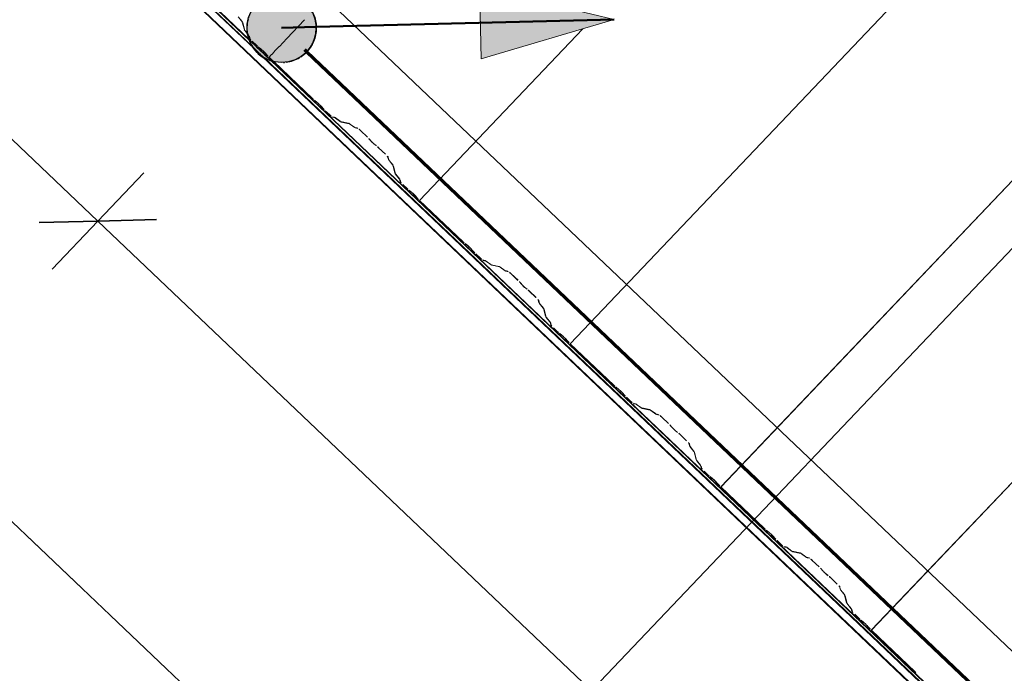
# Model space of a CAD drawing. Header units: metres. Extents: x 32343131.6 to 32343183.7, y 5699223.3 to 5699275.1.
# Tile 14 of 190: x 32343158 to 32343159.8, y 5699231.2 to 5699232.4. Entities that reach past the tile are written whole.
import ezdxf

# ---------------------------------------------------------------- set-up
doc = ezdxf.new("R2010")
doc.units = ezdxf.units.M
for name, color, linetype, lineweight in [('0-1', 7, 'Continuous', 5), ('A-ANNO-DIMS', 7, 'Continuous', 9), ('A-ANNO-DIMS-50', 7, 'Continuous', 9), ('A-DETL-GENF', 7, 'Continuous', 18), ('G-ANNO-SYMB-1', 7, 'Continuous', 9)]:
    doc.layers.add(name, color=color, linetype=linetype, lineweight=lineweight)
for name, color, linetype, lineweight, true_color in [('A-DETL-GENF-3', 5, 'Continuous', 18, 0x0000ff), ('A-DETL-GENF-4', 5, 'Continuous', 50, 0x0000ff), ('A-ROOF-1', 7, 'Continuous', 5, 0xcccccc), ('E-POWR-CNDT-1', 5, 'Continuous', 70, 0x0000ff), ('G-IMPT-1', 5, 'Continuous', 25, 0x0000ff), ('S-BEAM-1', 7, 'Continuous', 5, 0xcccccc)]:
    doc.layers.add(name, color=color, linetype=linetype, lineweight=lineweight, true_color=true_color)
doc.styles.add('Arial', font='arial.ttf', dxfattribs={"height": 0.15})
doc.dimstyles.new('Blitzschutz', dxfattribs={"dimscale": 0.3048, "dimtxt": 0.153039, "dimasz": 0.492126, "dimexe": 0.393701, "dimexo": 0.0625, "dimgap": 0.287073, "dimtad": 1, "dimlfac": 100, "dimrnd": 0.01, "dimdsep": 46, "dimtxsty": 'Arial', "dimblk1": 'OBLIQUE', "dimblk2": 'OBLIQUE', "dimsah": 1, "dimcen": 0.09, "dimdle": 0.393701, "dimadec": 0, "dimazin": 0, "dimtfac": 1, "dimtdec": 4, "dimtix": 1, "dimtmove": 0, "dimatfit": 3, "dimfxl": 0.393701, "dimfxlon": 1, "dimtvp": 1, "dimtfill": 1, "dimtolj": 1, "dimtzin": 0, "dimarcsym": 2})

# ---------------------------------------------------------------- blocks, each defined once
blk = doc.blocks.new('Ortgang Hochpunkt - Ortgang Hochpunkt-3544340-TGA_190_LP5_GR_DA-TGA-01_G_')
at = {"layer": 'A-ROOF-1'}
for p, q in [((89.4753, -25.0355), (54.6993, 8.0497)), ((89.3588, -25.1579), (54.5828, 7.9273)), ((54.5837, 7.9281), (89.3597, -25.1571)), ((89.4753, -25.0355), (54.8986, 7.8602)), ((80.6531, -16.8563), (74.8694, -11.3538)), ((80.6497, -16.8521), (74.8737, -11.357)), ((80.6443, -16.8408), (74.8862, -11.3627)), ((80.6433, -16.8386), (74.8884, -11.3635)), ((80.6459, -16.8411), (80.6437, -16.839)), ((80.6464, -16.8428), (80.6447, -16.8412)), ((80.6585, -16.8531), (80.6462, -16.8414)), ((80.6568, -16.8527), (80.6467, -16.8431)), ((80.651, -16.8533), (80.6497, -16.8521)), ((80.662, -16.8638), (80.651, -16.8533)), ((80.6544, -16.8575), (80.6531, -16.8563)), ((80.6609, -16.8637), (80.6544, -16.8575)), ((80.6693, -16.8646), (80.6571, -16.853)), ((80.6707, -16.8647), (80.6588, -16.8534)), ((80.6654, -16.868), (80.6621, -16.8648)), ((80.6634, -16.8651), (80.6628, -16.8646)), ((80.6698, -16.8712), (80.6638, -16.8655)), ((80.6667, -16.8693), (80.6654, -16.868)), ((86.4503, -22.3717), (80.6667, -16.8693)), ((80.6712, -16.8664), (80.6695, -16.8648)), ((80.6711, -16.8725), (80.6698, -16.8712)), ((80.6729, -16.8668), (80.671, -16.8649)), ((86.4469, -22.3674), (80.6711, -16.8725)), ((80.6742, -16.8693), (80.6715, -16.8667)), ((80.6764, -16.8701), (80.6732, -16.8671)), ((80.6802, -16.875), (80.6746, -16.8697)), ((80.682, -16.8754), (80.6768, -16.8705)), ((80.6822, -16.8769), (80.6805, -16.8753)), ((80.6844, -16.8777), (80.6823, -16.8757)), ((86.4407, -22.3554), (80.6826, -16.8773)), ((86.4397, -22.3532), (80.6848, -16.8781))]:
    blk.add_line(p, q, dxfattribs=at)
blk = doc.blocks.new('ARC_190_LPX_FM_Stellplätze_rvt-1-TGA_190_LP5_GR_DA-TGA-01_G_')
at = {"layer": 'S-BEAM-1'}
for p, q in [((32343158.9901, 5699231.7973), (32343167.2524, 5699240.4818)), ((32343158.9901, 5699231.7973), (32343167.2524, 5699240.4818)), ((32343158.9902, 5699231.7974), (32343167.2525, 5699240.4819)), ((32343158.9902, 5699231.7974), (32343167.2525, 5699240.4819)), ((32343159.2618, 5699231.5388), (32343167.5241, 5699240.2233)), ((32343159.2618, 5699231.5388), (32343167.5241, 5699240.2233)), ((32343159.2619, 5699231.5389), (32343167.5242, 5699240.2234)), ((32343159.2619, 5699231.5389), (32343167.5242, 5699240.2234)), ((32343159.5335, 5699231.2803), (32343167.7958, 5699239.9648)), ((32343159.5335, 5699231.2803), (32343167.7958, 5699239.9648)), ((32343159.5336, 5699231.2804), (32343167.7959, 5699239.9649)), ((32343159.5336, 5699231.2804), (32343167.7959, 5699239.9649)), ((32343158.391, 5699232.3874), (32343158.3981, 5699232.3785)), ((32343158.3991, 5699232.3777), (32343158.392, 5699232.3866)), ((32343158.3986, 5699232.3777), (32343158.4023, 5699232.3634)), ((32343158.4034, 5699232.3624), (32343158.3997, 5699232.3767)), ((32343158.4792, 5699232.3483), (32343158.5111, 5699232.3819)), ((32343158.4792, 5699232.3483), (32343158.5111, 5699232.3819)), ((32343158.4792, 5699232.3483), (32343158.5111, 5699232.3819)), ((32343158.4792, 5699232.3483), (32343158.5111, 5699232.3819)), ((32343158.4029, 5699232.3625), (32343158.4085, 5699232.3555)), ((32343158.4085, 5699232.3559), (32343158.4039, 5699232.3616)), ((32343158.4106, 5699232.3533), (32343158.4087, 5699232.3556)), ((32343158.4088, 5699232.3552), (32343158.41, 5699232.3536)), ((32343158.4105, 5699232.3528), (32343158.4117, 5699232.3484)), ((32343158.7185, 5699232.0558), (32343159.0133, 5699232.3656)), ((32343158.7185, 5699232.0558), (32343159.0133, 5699232.3656)), ((32343158.7186, 5699232.0559), (32343159.0133, 5699232.3656)), ((32343158.7186, 5699232.0559), (32343159.0133, 5699232.3656)), ((32343158.4127, 5699232.3474), (32343158.4116, 5699232.3518)), ((32343158.4243, 5699232.3358), (32343158.4167, 5699232.343)), ((32343158.4167, 5699232.3429), (32343158.4242, 5699232.3357)), ((32343158.4655, 5699232.3339), (32343158.479, 5699232.3481)), ((32343158.4655, 5699232.3339), (32343158.479, 5699232.3481)), ((32343158.4655, 5699232.3339), (32343158.479, 5699232.3481)), ((32343158.4655, 5699232.3339), (32343158.479, 5699232.3481)), ((32343158.4293, 5699232.3315), (32343158.4274, 5699232.333)), ((32343158.4281, 5699232.3322), (32343158.4289, 5699232.3316)), ((32343158.4293, 5699232.3313), (32343158.4329, 5699232.3284)), ((32343158.4322, 5699232.3292), (32343158.4297, 5699232.3312)), ((32343158.439, 5699232.3226), (32343158.4409, 5699232.3204)), ((32343158.4412, 5699232.3204), (32343158.4399, 5699232.3219)), ((32343158.4411, 5699232.3202), (32343158.4431, 5699232.318)), ((32343158.4434, 5699232.3179), (32343158.4414, 5699232.3202)), ((32343158.449, 5699232.3166), (32343158.4514, 5699232.3191)), ((32343158.449, 5699232.3166), (32343158.4514, 5699232.3191)), ((32343158.449, 5699232.3166), (32343158.4514, 5699232.3191)), ((32343158.449, 5699232.3166), (32343158.4514, 5699232.3191)), ((32343158.4516, 5699232.3193), (32343158.4567, 5699232.3247)), ((32343158.4516, 5699232.3193), (32343158.4567, 5699232.3247)), ((32343158.4516, 5699232.3193), (32343158.4567, 5699232.3247)), ((32343158.4516, 5699232.3193), (32343158.4567, 5699232.3247)), ((32343158.4569, 5699232.3249), (32343158.4653, 5699232.3337)), ((32343158.4569, 5699232.3249), (32343158.4653, 5699232.3337)), ((32343158.4569, 5699232.3249), (32343158.4653, 5699232.3337)), ((32343158.4569, 5699232.3249), (32343158.4653, 5699232.3337)), ((32343158.4468, 5699232.3142), (32343158.4488, 5699232.3164)), ((32343158.4468, 5699232.3142), (32343158.4488, 5699232.3164)), ((32343158.4469, 5699232.3143), (32343158.4468, 5699232.3142)), ((32343158.4468, 5699232.3142), (32343158.4469, 5699232.3143)), ((32343158.4469, 5699232.3143), (32343158.4488, 5699232.3164)), ((32343158.4469, 5699232.3143), (32343158.4488, 5699232.3164)), ((32343158.4473, 5699232.3137), (32343158.4518, 5699232.3094)), ((32343158.4521, 5699232.3094), (32343158.4476, 5699232.3136)), ((32343158.4521, 5699232.3092), (32343158.4549, 5699232.3065)), ((32343158.4551, 5699232.3065), (32343158.4524, 5699232.3091)), ((32343158.4551, 5699232.3063), (32343158.5256, 5699232.2393)), ((32343158.5257, 5699232.2393), (32343158.4553, 5699232.3063)), ((32343158.5336, 5699232.2327), (32343158.5289, 5699232.2365)), ((32343158.5296, 5699232.2357), (32343158.5343, 5699232.2319)), ((32343158.5405, 5699232.2261), (32343158.5445, 5699232.2215)), ((32343158.5453, 5699232.2209), (32343158.5413, 5699232.2254)), ((32343158.5482, 5699232.2177), (32343158.5557, 5699232.2106)), ((32343158.5558, 5699232.2107), (32343158.5483, 5699232.2178)), ((32343158.5649, 5699232.206), (32343158.5604, 5699232.2069)), ((32343158.5615, 5699232.2059), (32343158.5659, 5699232.205)), ((32343158.5751, 5699232.1988), (32343158.5659, 5699232.2054)), ((32343158.5667, 5699232.2045), (32343158.5759, 5699232.1979)), ((32343158.5903, 5699232.1954), (32343158.5759, 5699232.1983)), ((32343158.5769, 5699232.1973), (32343158.5914, 5699232.1943)), ((32343158.6006, 5699232.1881), (32343158.5913, 5699232.1948)), ((32343158.5922, 5699232.1939), (32343158.6014, 5699232.1872)), ((32343158.6063, 5699232.1867), (32343158.6013, 5699232.1877)), ((32343158.6024, 5699232.1866), (32343158.6073, 5699232.1856)), ((32343158.612, 5699232.1819), (32343158.6243, 5699232.1701)), ((32343158.6244, 5699232.1702), (32343158.6121, 5699232.182)), ((32343158.6277, 5699232.1666), (32343158.6295, 5699232.1644)), ((32343158.6305, 5699232.1636), (32343158.6287, 5699232.1658)), ((32343158.6399, 5699232.155), (32343158.6376, 5699232.1567)), ((32343158.6385, 5699232.1558), (32343158.6408, 5699232.1541)), ((32343158.6445, 5699232.1509), (32343158.6568, 5699232.1392)), ((32343158.6569, 5699232.1393), (32343158.6446, 5699232.151)), ((32343158.6608, 5699232.1347), (32343158.6621, 5699232.1299)), ((32343158.6632, 5699232.1289), (32343158.6619, 5699232.1337)), ((32343158.6627, 5699232.1289), (32343158.6698, 5699232.12)), ((32343158.6708, 5699232.1192), (32343158.6637, 5699232.1281)), ((32343158.6703, 5699232.1193), (32343158.674, 5699232.105)), ((32343158.6751, 5699232.1039), (32343158.6714, 5699232.1182)), ((32343158.6746, 5699232.104), (32343158.6817, 5699232.0951)), ((32343158.6827, 5699232.0943), (32343158.6756, 5699232.1032)), ((32343158.6822, 5699232.0943), (32343158.6833, 5699232.09)), ((32343158.6844, 5699232.0889), (32343158.6833, 5699232.0933)), ((32343158.6883, 5699232.0844), (32343158.6959, 5699232.0773)), ((32343158.6959, 5699232.0774), (32343158.6884, 5699232.0845)), ((32343158.7039, 5699232.0708), (32343158.6991, 5699232.0746)), ((32343158.6998, 5699232.0738), (32343158.7046, 5699232.07)), ((32343158.7107, 5699232.0641), (32343158.7148, 5699232.0596)), ((32343158.7156, 5699232.0589), (32343158.7116, 5699232.0635)), ((32343158.7186, 5699232.0559), (32343158.7185, 5699232.0558)), ((32343158.7185, 5699232.0558), (32343158.7186, 5699232.0559)), ((32343158.7185, 5699232.0558), (32343158.7973, 5699231.9808)), ((32343158.7974, 5699231.9809), (32343158.7186, 5699232.0559)), ((32343158.8053, 5699231.9743), (32343158.8005, 5699231.9781)), ((32343158.8013, 5699231.9773), (32343158.806, 5699231.9735)), ((32343158.8122, 5699231.9676), (32343158.8162, 5699231.9631)), ((32343158.817, 5699231.9624), (32343158.813, 5699231.967)), ((32343158.8199, 5699231.9593), (32343158.8274, 5699231.9521)), ((32343158.8275, 5699231.9522), (32343158.82, 5699231.9594)), ((32343158.8366, 5699231.9475), (32343158.8321, 5699231.9484)), ((32343158.8332, 5699231.9474), (32343158.8376, 5699231.9465)), ((32343158.8468, 5699231.9403), (32343158.8376, 5699231.947)), ((32343158.8384, 5699231.946), (32343158.8476, 5699231.9394)), ((32343158.862, 5699231.9369), (32343158.8476, 5699231.9398)), ((32343158.8486, 5699231.9388), (32343158.8631, 5699231.9359)), ((32343158.8722, 5699231.9297), (32343158.863, 5699231.9363)), ((32343158.8639, 5699231.9354), (32343158.8731, 5699231.9287)), ((32343158.878, 5699231.9282), (32343158.873, 5699231.9292)), ((32343158.8741, 5699231.9282), (32343158.879, 5699231.9272)), ((32343158.8961, 5699231.9118), (32343158.8837, 5699231.9235)), ((32343158.8837, 5699231.9234), (32343158.896, 5699231.9117)), ((32343158.8994, 5699231.9081), (32343158.9012, 5699231.9059)), ((32343158.9021, 5699231.9051), (32343158.9004, 5699231.9073)), ((32343158.9116, 5699231.8966), (32343158.9093, 5699231.8983)), ((32343158.9102, 5699231.8973), (32343158.9125, 5699231.8957)), ((32343158.9162, 5699231.8924), (32343158.9285, 5699231.8807)), ((32343158.9286, 5699231.8808), (32343158.9163, 5699231.8925)), ((32343158.9325, 5699231.8763), (32343158.9338, 5699231.8714)), ((32343158.9349, 5699231.8704), (32343158.9336, 5699231.8753)), ((32343158.9344, 5699231.8704), (32343158.9415, 5699231.8616)), ((32343158.9425, 5699231.8607), (32343158.9354, 5699231.8696)), ((32343158.942, 5699231.8608), (32343158.9457, 5699231.8465)), ((32343158.9468, 5699231.8455), (32343158.9431, 5699231.8598)), ((32343158.9463, 5699231.8455), (32343158.9534, 5699231.8366)), ((32343158.9544, 5699231.8358), (32343158.9473, 5699231.8447)), ((32343158.9539, 5699231.8359), (32343158.955, 5699231.8315)), ((32343158.9561, 5699231.8305), (32343158.955, 5699231.8349)), ((32343158.96, 5699231.8259), (32343158.9675, 5699231.8188)), ((32343158.9676, 5699231.8189), (32343158.9601, 5699231.826)), ((32343158.9756, 5699231.8123), (32343158.9708, 5699231.8161)), ((32343158.9715, 5699231.8153), (32343158.9763, 5699231.8115)), ((32343158.9824, 5699231.8056), (32343158.9864, 5699231.8011)), ((32343158.9873, 5699231.8004), (32343158.9832, 5699231.805)), ((32343158.9902, 5699231.7974), (32343158.9901, 5699231.7973)), ((32343158.9901, 5699231.7973), (32343158.9902, 5699231.7974)), ((32343158.9901, 5699231.7973), (32343159.069, 5699231.7223)), ((32343159.0691, 5699231.7224), (32343158.9902, 5699231.7974)), ((32343159.077, 5699231.7158), (32343159.0722, 5699231.7196)), ((32343159.0729, 5699231.7188), (32343159.0777, 5699231.715)), ((32343159.0838, 5699231.7091), (32343159.0879, 5699231.7046)), ((32343159.0887, 5699231.7039), (32343159.0847, 5699231.7085)), ((32343159.0916, 5699231.7008), (32343159.0991, 5699231.6936)), ((32343159.0992, 5699231.6937), (32343159.0917, 5699231.7009)), ((32343159.1083, 5699231.6891), (32343159.1038, 5699231.69)), ((32343159.1049, 5699231.6889), (32343159.1093, 5699231.688)), ((32343159.1185, 5699231.6818), (32343159.1092, 5699231.6885)), ((32343159.1101, 5699231.6876), (32343159.1193, 5699231.6809)), ((32343159.1337, 5699231.6784), (32343159.1193, 5699231.6814)), ((32343159.1203, 5699231.6803), (32343159.1348, 5699231.6774)), ((32343159.1439, 5699231.6712), (32343159.1347, 5699231.6778)), ((32343159.1356, 5699231.6769), (32343159.1448, 5699231.6703)), ((32343159.1497, 5699231.6697), (32343159.1447, 5699231.6707)), ((32343159.1458, 5699231.6697), (32343159.1507, 5699231.6687)), ((32343159.1553, 5699231.6649), (32343159.1677, 5699231.6532)), ((32343159.1678, 5699231.6533), (32343159.1554, 5699231.665)), ((32343159.1711, 5699231.6496), (32343159.1729, 5699231.6474)), ((32343159.1738, 5699231.6466), (32343159.172, 5699231.6488)), ((32343159.1833, 5699231.6381), (32343159.181, 5699231.6398)), ((32343159.1819, 5699231.6389), (32343159.1841, 5699231.6372)), ((32343159.1879, 5699231.6339), (32343159.2002, 5699231.6222)), ((32343159.2003, 5699231.6223), (32343159.188, 5699231.634)), ((32343159.2042, 5699231.6178), (32343159.2055, 5699231.6129)), ((32343159.2065, 5699231.6119), (32343159.2053, 5699231.6168)), ((32343159.2061, 5699231.6119), (32343159.2132, 5699231.6031)), ((32343159.2142, 5699231.6023), (32343159.2071, 5699231.6111)), ((32343159.2137, 5699231.6023), (32343159.2174, 5699231.588)), ((32343159.2184, 5699231.587), (32343159.2148, 5699231.6013)), ((32343159.218, 5699231.587), (32343159.2251, 5699231.5782)), ((32343159.2261, 5699231.5773), (32343159.2189, 5699231.5862)), ((32343159.2256, 5699231.5774), (32343159.2267, 5699231.573)), ((32343159.2278, 5699231.572), (32343159.2267, 5699231.5764)), ((32343159.2317, 5699231.5675), (32343159.2392, 5699231.5603)), ((32343159.2393, 5699231.5604), (32343159.2318, 5699231.5676)), ((32343159.2473, 5699231.5538), (32343159.2425, 5699231.5576)), ((32343159.2432, 5699231.5568), (32343159.248, 5699231.553)), ((32343159.2541, 5699231.5472), (32343159.2581, 5699231.5426)), ((32343159.259, 5699231.5419), (32343159.2549, 5699231.5465)), ((32343159.2619, 5699231.5389), (32343159.2618, 5699231.5388)), ((32343159.2618, 5699231.5388), (32343159.2619, 5699231.5389)), ((32343159.2618, 5699231.5388), (32343159.3407, 5699231.4638)), ((32343159.3407, 5699231.4639), (32343159.2619, 5699231.5389)), ((32343159.3487, 5699231.4573), (32343159.3439, 5699231.4611)), ((32343159.3446, 5699231.4603), (32343159.3494, 5699231.4565)), ((32343159.3555, 5699231.4507), (32343159.3596, 5699231.4461)), ((32343159.3604, 5699231.4454), (32343159.3564, 5699231.45)), ((32343159.3633, 5699231.4423), (32343159.3708, 5699231.4352)), ((32343159.3709, 5699231.4353), (32343159.3634, 5699231.4424)), ((32343159.3799, 5699231.4306), (32343159.3755, 5699231.4315)), ((32343159.3766, 5699231.4304), (32343159.381, 5699231.4295)), ((32343159.3901, 5699231.4233), (32343159.3809, 5699231.43)), ((32343159.3818, 5699231.4291), (32343159.391, 5699231.4224)), ((32343159.4054, 5699231.4199), (32343159.3909, 5699231.4229)), ((32343159.392, 5699231.4218), (32343159.4065, 5699231.4189)), ((32343159.4156, 5699231.4127), (32343159.4064, 5699231.4194)), ((32343159.4073, 5699231.4184), (32343159.4165, 5699231.4118)), ((32343159.4213, 5699231.4112), (32343159.4164, 5699231.4122)), ((32343159.4175, 5699231.4112), (32343159.4224, 5699231.4102)), ((32343159.427, 5699231.4064), (32343159.4394, 5699231.3947)), ((32343159.4394, 5699231.3948), (32343159.4271, 5699231.4065)), ((32343159.4428, 5699231.3911), (32343159.4446, 5699231.3889)), ((32343159.4455, 5699231.3881), (32343159.4437, 5699231.3903)), ((32343159.455, 5699231.3796), (32343159.4527, 5699231.3813)), ((32343159.4535, 5699231.3804), (32343159.4558, 5699231.3787)), ((32343159.4596, 5699231.3755), (32343159.4719, 5699231.3637)), ((32343159.472, 5699231.3638), (32343159.4597, 5699231.3756)), ((32343159.4759, 5699231.3593), (32343159.4771, 5699231.3544)), ((32343159.4782, 5699231.3534), (32343159.477, 5699231.3583)), ((32343159.4778, 5699231.3535), (32343159.4849, 5699231.3446)), ((32343159.4858, 5699231.3438), (32343159.4787, 5699231.3526)), ((32343159.4854, 5699231.3438), (32343159.489, 5699231.3295)), ((32343159.4901, 5699231.3285), (32343159.4865, 5699231.3428)), ((32343159.4897, 5699231.3286), (32343159.4968, 5699231.3197)), ((32343159.4977, 5699231.3189), (32343159.4906, 5699231.3277)), ((32343159.4973, 5699231.3189), (32343159.4984, 5699231.3145)), ((32343159.4995, 5699231.3135), (32343159.4984, 5699231.3179)), ((32343159.5034, 5699231.309), (32343159.5109, 5699231.3018)), ((32343159.511, 5699231.3019), (32343159.5035, 5699231.3091)), ((32343159.5189, 5699231.2953), (32343159.5142, 5699231.2991)), ((32343159.5149, 5699231.2983), (32343159.5196, 5699231.2945)), ((32343159.5258, 5699231.2887), (32343159.5298, 5699231.2841)), ((32343159.5306, 5699231.2835), (32343159.5266, 5699231.288)), ((32343159.5336, 5699231.2804), (32343159.5335, 5699231.2803)), ((32343159.5335, 5699231.2803), (32343159.5336, 5699231.2804)), ((32343159.5335, 5699231.2803), (32343159.6123, 5699231.2053)), ((32343159.6124, 5699231.2054), (32343159.5336, 5699231.2804))]:
    blk.add_line(p, q, dxfattribs=at)
for centre, major_axis, ratio, start_param, end_param in [((32343158.3943, 5699232.3818), (-0.00435, 0.00414), 0.087156, 3.279579, 3.713505), ((32343158.3943, 5699232.3818), (-0.00543, 0.00517), 0.087156, 3.279581, 3.713504), ((32343158.4077, 5699232.3584), (-0.00543, 0.00517), 0.087156, 0.137988, 0.571915), ((32343158.4077, 5699232.3584), (-0.00435, 0.00414), 0.087155, 0.13799, 0.571912), ((32343158.4062, 5699232.3569), (-0.00435, 0.00414), 0.087155, 3.279581, 3.713505), ((32343158.4062, 5699232.3569), (-0.00543, 0.00517), 0.087156, 3.279581, 3.713507), ((32343158.4171, 5699232.3434), (-0.00543, 0.00517), 0.087156, 0.137988, 0.556818), ((32343158.4171, 5699232.3434), (-0.00543, 0.00517), 0.087156, 0.678659, 1.570796), ((32343158.4171, 5699232.3434), (-0.00435, 0.00414), 0.087156, 0.137985, 1.570796), ((32343158.4246, 5699232.3362), (-0.00543, 0.00517), 0.087156, 1.570796, 2.355302), ((32343158.4246, 5699232.3362), (-0.00435, 0.00414), 0.087155, 1.570796, 2.355303), ((32343158.4357, 5699232.3252), (-0.00543, 0.00517), 0.087156, 3.927883, 5.496896), ((32343158.4357, 5699232.3252), (-0.00435, 0.00414), 0.087156, 3.927881, 5.496895), ((32343158.4472, 5699232.3147), (-0.00543, 0.00517), 0.087156, 0.864268, 1.570796), ((32343158.4472, 5699232.3147), (-0.00435, 0.00414), 0.087156, 0.786292, 1.570796), ((32343158.526, 5699232.2397), (-0.00543, 0.00517), 0.087155, 1.570797, 2.355301), ((32343158.526, 5699232.2397), (-0.00435, 0.00414), 0.087155, 1.570797, 2.355303), ((32343158.5371, 5699232.2287), (-0.00543, 0.00517), 0.087155, 3.927883, 5.496896), ((32343158.5371, 5699232.2287), (-0.00435, 0.00414), 0.087155, 3.927882, 5.496896), ((32343158.5487, 5699232.2182), (-0.00543, 0.00517), 0.087156, 0.78629, 1.570796), ((32343158.5487, 5699232.2182), (-0.00435, 0.00414), 0.087156, 0.786291, 1.570797), ((32343158.5562, 5699232.2111), (-0.00543, 0.00517), 0.087156, 1.570796, 3.003606), ((32343158.5562, 5699232.2111), (-0.00435, 0.00414), 0.087156, 1.570796, 3.003603), ((32343158.5702, 5699232.2008), (-0.00543, 0.00517), 0.087156, 5.711273, 6.145196), ((32343158.5702, 5699232.2008), (-0.00435, 0.00414), 0.087156, 5.711276, 6.145196), ((32343158.5716, 5699232.2025), (-0.00435, 0.00414), 0.087156, 2.56968, 3.003604), ((32343158.5716, 5699232.2025), (-0.00543, 0.00517), 0.087155, 2.569681, 3.003606), ((32343158.5957, 5699232.1902), (-0.00543, 0.00517), 0.087156, 5.711273, 6.145196), ((32343158.5957, 5699232.1902), (-0.00435, 0.00414), 0.087156, 5.711277, 6.145196), ((32343158.5971, 5699232.1918), (-0.00435, 0.00414), 0.087156, 2.56968, 3.003604), ((32343158.5971, 5699232.1918), (-0.00543, 0.00517), 0.087155, 2.569681, 3.003605), ((32343158.6116, 5699232.1815), (-0.00543, 0.00517), 0.087156, 4.712389, 6.145195), ((32343158.6116, 5699232.1815), (-0.00435, 0.00414), 0.087156, 4.712389, 6.145196), ((32343158.6239, 5699232.1698), (-0.00435, 0.00414), 0.087156, 3.741011, 4.712389), ((32343158.6239, 5699232.1698), (-0.00543, 0.00517), 0.087156, 3.741009, 4.712389), ((32343158.6343, 5699232.1604), (-0.00543, 0.00517), 0.087156, 0.599416, 2.542173), ((32343158.6343, 5699232.1604), (-0.00435, 0.00414), 0.087156, 0.599417, 2.542175), ((32343158.6442, 5699232.1505), (-0.00543, 0.00517), 0.087156, 4.712389, 5.683764), ((32343158.6442, 5699232.1505), (-0.00435, 0.00414), 0.087156, 4.712389, 5.683768), ((32343158.6565, 5699232.1388), (-0.00435, 0.00414), 0.087155, 3.279584, 4.712389), ((32343158.6565, 5699232.1388), (-0.00543, 0.00517), 0.087155, 3.279582, 4.712389), ((32343158.6675, 5699232.1248), (-0.00543, 0.00517), 0.087156, 0.137989, 0.571914), ((32343158.6675, 5699232.1248), (-0.00435, 0.00414), 0.087156, 0.137989, 0.571912), ((32343158.666, 5699232.1233), (-0.00435, 0.00414), 0.087156, 3.279579, 3.713505), ((32343158.666, 5699232.1233), (-0.00543, 0.00517), 0.087155, 3.279582, 3.713504), ((32343158.6794, 5699232.0999), (-0.00543, 0.00517), 0.087156, 0.137989, 0.571915), ((32343158.6794, 5699232.0999), (-0.00435, 0.00414), 0.087156, 0.137991, 0.571912), ((32343158.6779, 5699232.0984), (-0.00435, 0.00414), 0.087155, 3.279576, 3.713505), ((32343158.6779, 5699232.0984), (-0.00543, 0.00517), 0.087156, 3.279581, 3.713501), ((32343158.6888, 5699232.0849), (-0.00543, 0.00517), 0.087156, 0.137989, 1.570796), ((32343158.6888, 5699232.0849), (-0.00435, 0.00414), 0.087156, 0.137988, 1.570796), ((32343158.6963, 5699232.0777), (-0.00435, 0.00414), 0.087155, 1.570797, 2.355303), ((32343158.6963, 5699232.0777), (-0.00543, 0.00517), 0.087156, 1.570797, 2.3553), ((32343158.7074, 5699232.0668), (-0.00543, 0.00517), 0.087156, 3.927883, 5.496896), ((32343158.7074, 5699232.0668), (-0.00435, 0.00414), 0.087156, 3.927883, 5.496895), ((32343158.7189, 5699232.0562), (-0.00543, 0.00517), 0.087156, 0.78629, 1.570796), ((32343158.7189, 5699232.0562), (-0.00435, 0.00414), 0.087156, 0.78629, 1.570796), ((32343158.7977, 5699231.9812), (-0.00543, 0.00517), 0.087156, 1.570796, 2.355302), ((32343158.7977, 5699231.9812), (-0.00435, 0.00414), 0.087156, 1.570796, 2.355303), ((32343158.8088, 5699231.9703), (-0.00543, 0.00517), 0.087155, 3.927883, 5.496897), ((32343158.8088, 5699231.9703), (-0.00435, 0.00414), 0.087155, 3.927885, 5.496896), ((32343158.8203, 5699231.9597), (-0.00543, 0.00517), 0.087155, 0.786291, 1.570797), ((32343158.8203, 5699231.9597), (-0.00435, 0.00414), 0.087156, 0.786291, 1.570796), ((32343158.8279, 5699231.9526), (-0.00543, 0.00517), 0.087156, 1.570796, 3.003607), ((32343158.8279, 5699231.9526), (-0.00435, 0.00414), 0.087156, 1.570796, 3.003604), ((32343158.8419, 5699231.9424), (-0.00543, 0.00517), 0.087156, 5.711273, 6.145196), ((32343158.8419, 5699231.9424), (-0.00435, 0.00414), 0.087156, 5.711276, 6.145196), ((32343158.8433, 5699231.944), (-0.00435, 0.00414), 0.087156, 2.569683, 3.003604), ((32343158.8433, 5699231.944), (-0.00543, 0.00517), 0.087156, 2.569681, 3.003605), ((32343158.8674, 5699231.9317), (-0.00543, 0.00517), 0.087156, 5.711273, 6.145197), ((32343158.8674, 5699231.9317), (-0.00435, 0.00414), 0.087156, 5.711277, 6.145196), ((32343158.8688, 5699231.9333), (-0.00435, 0.00414), 0.087156, 2.569685, 3.003604), ((32343158.8688, 5699231.9333), (-0.00543, 0.00517), 0.087156, 2.56968, 3.003602), ((32343158.8833, 5699231.923), (-0.00543, 0.00517), 0.087156, 4.712389, 6.145196), ((32343158.8833, 5699231.923), (-0.00435, 0.00414), 0.087156, 4.712389, 6.145196), ((32343158.8956, 5699231.9113), (-0.00435, 0.00414), 0.087155, 3.74101, 4.712389), ((32343158.8956, 5699231.9113), (-0.00543, 0.00517), 0.087155, 3.74101, 4.712389), ((32343158.9059, 5699231.9019), (-0.00543, 0.00517), 0.087156, 0.599417, 2.542173), ((32343158.9059, 5699231.9019), (-0.00435, 0.00414), 0.087156, 0.599418, 2.542175), ((32343158.9158, 5699231.892), (-0.00543, 0.00517), 0.087156, 4.712389, 5.683767), ((32343158.9158, 5699231.892), (-0.00435, 0.00414), 0.087156, 4.712389, 5.683768), ((32343158.9282, 5699231.8803), (-0.00435, 0.00414), 0.087156, 3.279586, 4.712389), ((32343158.9282, 5699231.8803), (-0.00543, 0.00517), 0.087156, 3.279581, 4.712389), ((32343158.9392, 5699231.8663), (-0.00543, 0.00517), 0.087156, 0.137989, 0.57191), ((32343158.9392, 5699231.8663), (-0.00435, 0.00414), 0.087156, 0.13799, 0.571912), ((32343158.9377, 5699231.8648), (-0.00435, 0.00414), 0.087156, 3.279579, 3.713505), ((32343158.9377, 5699231.8648), (-0.00543, 0.00517), 0.087156, 3.279581, 3.713506), ((32343158.9511, 5699231.8414), (-0.00543, 0.00517), 0.087156, 0.137989, 0.571917), ((32343158.9511, 5699231.8414), (-0.00435, 0.00414), 0.087156, 0.137991, 0.571912), ((32343158.9496, 5699231.8399), (-0.00435, 0.00414), 0.087156, 3.279583, 3.713505), ((32343158.9496, 5699231.8399), (-0.00543, 0.00517), 0.087156, 3.279581, 3.713503), ((32343158.9605, 5699231.8264), (-0.00543, 0.00517), 0.087156, 0.137989, 1.570796), ((32343158.9605, 5699231.8264), (-0.00435, 0.00414), 0.087156, 0.137988, 1.570797), ((32343158.968, 5699231.8193), (-0.00543, 0.00517), 0.087156, 1.570796, 2.355302), ((32343158.968, 5699231.8193), (-0.00435, 0.00414), 0.087156, 1.570796, 2.355303), ((32343158.9791, 5699231.8083), (-0.00543, 0.00517), 0.087155, 3.927883, 5.496896), ((32343158.9791, 5699231.8083), (-0.00435, 0.00414), 0.087155, 3.927882, 5.496896), ((32343158.9906, 5699231.7978), (-0.00543, 0.00517), 0.087156, 0.78629, 1.570796), ((32343158.9906, 5699231.7978), (-0.00435, 0.00414), 0.087156, 0.786294, 1.570797), ((32343159.0694, 5699231.7228), (-0.00543, 0.00517), 0.087156, 1.570796, 2.355303), ((32343159.0694, 5699231.7228), (-0.00435, 0.00414), 0.087156, 1.570796, 2.355302), ((32343159.0805, 5699231.7118), (-0.00543, 0.00517), 0.087155, 3.927883, 5.496894), ((32343159.0805, 5699231.7118), (-0.00435, 0.00414), 0.087156, 3.927885, 5.496895), ((32343159.092, 5699231.7013), (-0.00543, 0.00517), 0.087155, 0.78629, 1.570796), ((32343159.092, 5699231.7013), (-0.00435, 0.00414), 0.087156, 0.786292, 1.570797), ((32343159.0995, 5699231.6941), (-0.00543, 0.00517), 0.087156, 1.570796, 3.003608), ((32343159.0995, 5699231.6941), (-0.00435, 0.00414), 0.087156, 1.570796, 3.003604), ((32343159.1136, 5699231.6839), (-0.00543, 0.00517), 0.087156, 5.711273, 6.145196), ((32343159.1136, 5699231.6839), (-0.00435, 0.00414), 0.087156, 5.711277, 6.145196), ((32343159.115, 5699231.6855), (-0.00435, 0.00414), 0.087156, 2.569682, 3.003604), ((32343159.115, 5699231.6855), (-0.00543, 0.00517), 0.087156, 2.56968, 3.003601), ((32343159.139, 5699231.6732), (-0.00543, 0.00517), 0.087156, 5.711273, 6.145199), ((32343159.139, 5699231.6732), (-0.00435, 0.00414), 0.087156, 5.711268, 6.145196), ((32343159.1405, 5699231.6749), (-0.00435, 0.00414), 0.087156, 2.569684, 3.003604), ((32343159.1405, 5699231.6749), (-0.00543, 0.00517), 0.087156, 2.56968, 3.003601), ((32343159.155, 5699231.6645), (-0.00543, 0.00517), 0.087156, 4.712389, 6.145196), ((32343159.155, 5699231.6645), (-0.00435, 0.00414), 0.087156, 4.712389, 6.145196), ((32343159.1673, 5699231.6528), (-0.00435, 0.00414), 0.087156, 3.74101, 4.712389), ((32343159.1673, 5699231.6528), (-0.00543, 0.00517), 0.087156, 3.74101, 4.712389), ((32343159.1776, 5699231.6434), (-0.00543, 0.00517), 0.087156, 0.599417, 2.542175), ((32343159.1776, 5699231.6434), (-0.00435, 0.00414), 0.087156, 0.599419, 2.542175), ((32343159.1875, 5699231.6336), (-0.00543, 0.00517), 0.087156, 4.712389, 5.683764), ((32343159.1875, 5699231.6336), (-0.00435, 0.00414), 0.087156, 4.712389, 5.683768), ((32343159.1999, 5699231.6218), (-0.00435, 0.00414), 0.087156, 3.279585, 4.712389), ((32343159.1999, 5699231.6218), (-0.00543, 0.00517), 0.087156, 3.279581, 4.712389), ((32343159.2109, 5699231.6079), (-0.00543, 0.00517), 0.087156, 0.137989, 0.571909), ((32343159.2109, 5699231.6079), (-0.00435, 0.00414), 0.087156, 0.137995, 0.571912), ((32343159.2093, 5699231.6063), (-0.00435, 0.00414), 0.087156, 3.279579, 3.713505), ((32343159.2093, 5699231.6063), (-0.00543, 0.00517), 0.087156, 3.279581, 3.713505), ((32343159.2228, 5699231.5829), (-0.00543, 0.00517), 0.087156, 0.137989, 0.571917), ((32343159.2228, 5699231.5829), (-0.00435, 0.00414), 0.087156, 0.137991, 0.571912), ((32343159.2212, 5699231.5814), (-0.00435, 0.00414), 0.087156, 3.279578, 3.713505), ((32343159.2212, 5699231.5814), (-0.00543, 0.00517), 0.087156, 3.279581, 3.713503), ((32343159.2322, 5699231.5679), (-0.00543, 0.00517), 0.087156, 0.137989, 1.570797), ((32343159.2322, 5699231.5679), (-0.00435, 0.00414), 0.087156, 0.137986, 1.570796), ((32343159.2397, 5699231.5608), (-0.00543, 0.00517), 0.087156, 1.570796, 2.355302), ((32343159.2397, 5699231.5608), (-0.00435, 0.00414), 0.087155, 1.570796, 2.355303), ((32343159.2508, 5699231.5498), (-0.00543, 0.00517), 0.087155, 3.927883, 5.496896), ((32343159.2508, 5699231.5498), (-0.00435, 0.00414), 0.087155, 3.927881, 5.496896), ((32343159.2623, 5699231.5393), (-0.00543, 0.00517), 0.087156, 0.78629, 1.570796), ((32343159.2623, 5699231.5393), (-0.00435, 0.00414), 0.087156, 0.786293, 1.570797), ((32343159.3411, 5699231.4643), (-0.00435, 0.00414), 0.087156, 1.570796, 2.355302), ((32343159.3411, 5699231.4643), (-0.00543, 0.00517), 0.087156, 1.570796, 2.355301), ((32343159.3522, 5699231.4533), (-0.00543, 0.00517), 0.087155, 3.927883, 5.496893), ((32343159.3522, 5699231.4533), (-0.00435, 0.00414), 0.087156, 3.927886, 5.496895), ((32343159.3637, 5699231.4428), (-0.00543, 0.00517), 0.087155, 0.78629, 1.570797), ((32343159.3637, 5699231.4428), (-0.00435, 0.00414), 0.087156, 0.786294, 1.570797), ((32343159.3712, 5699231.4356), (-0.00543, 0.00517), 0.087156, 1.570796, 3.003607), ((32343159.3712, 5699231.4356), (-0.00435, 0.00414), 0.087156, 1.570796, 3.003604), ((32343159.3853, 5699231.4254), (-0.00543, 0.00517), 0.087156, 5.711273, 6.1452), ((32343159.3853, 5699231.4254), (-0.00435, 0.00414), 0.087156, 5.711269, 6.145196), ((32343159.3867, 5699231.427), (-0.00435, 0.00414), 0.087156, 2.569683, 3.003604), ((32343159.3867, 5699231.427), (-0.00543, 0.00517), 0.087156, 2.56968, 3.003602), ((32343159.4107, 5699231.4148), (-0.00543, 0.00517), 0.087156, 5.711273, 6.145198), ((32343159.4107, 5699231.4148), (-0.00435, 0.00414), 0.087155, 5.711266, 6.145197), ((32343159.4122, 5699231.4164), (-0.00435, 0.00414), 0.087155, 2.569682, 3.003604), ((32343159.4122, 5699231.4164), (-0.00543, 0.00517), 0.087156, 2.56968, 3.003601), ((32343159.4267, 5699231.406), (-0.00543, 0.00517), 0.087156, 4.712389, 6.145196), ((32343159.4267, 5699231.406), (-0.00435, 0.00414), 0.087156, 4.712389, 6.145196), ((32343159.439, 5699231.3943), (-0.00435, 0.00414), 0.087156, 3.741011, 4.712389), ((32343159.439, 5699231.3943), (-0.00543, 0.00517), 0.087156, 3.74101, 4.712389), ((32343159.4493, 5699231.3849), (-0.00543, 0.00517), 0.087156, 0.599417, 2.542178), ((32343159.4493, 5699231.3849), (-0.00435, 0.00414), 0.087156, 0.599417, 2.542175), ((32343159.4592, 5699231.3751), (-0.00543, 0.00517), 0.087155, 4.71239, 5.683765), ((32343159.4592, 5699231.3751), (-0.00435, 0.00414), 0.087155, 4.71239, 5.683769), ((32343159.4715, 5699231.3634), (-0.00435, 0.00414), 0.087155, 3.279579, 4.712389), ((32343159.4715, 5699231.3634), (-0.00543, 0.00517), 0.087156, 3.279581, 4.712389), ((32343159.4826, 5699231.3494), (-0.00543, 0.00517), 0.087156, 0.137989, 0.571911), ((32343159.4826, 5699231.3494), (-0.00435, 0.00414), 0.087155, 0.137985, 0.571912), ((32343159.481, 5699231.3479), (-0.00435, 0.00414), 0.087156, 3.279579, 3.713505), ((32343159.481, 5699231.3479), (-0.00543, 0.00517), 0.087156, 3.279581, 3.713506), ((32343159.4945, 5699231.3245), (-0.00543, 0.00517), 0.087155, 0.137989, 0.571911), ((32343159.4945, 5699231.3245), (-0.00435, 0.00414), 0.087156, 0.137991, 0.571912), ((32343159.4929, 5699231.323), (-0.00435, 0.00414), 0.087156, 3.279578, 3.713505), ((32343159.4929, 5699231.323), (-0.00543, 0.00517), 0.087156, 3.279581, 3.713502), ((32343159.5039, 5699231.3095), (-0.00543, 0.00517), 0.087156, 0.137989, 1.570796), ((32343159.5039, 5699231.3095), (-0.00435, 0.00414), 0.087156, 0.137993, 1.570797), ((32343159.5114, 5699231.3023), (-0.00543, 0.00517), 0.087156, 1.570796, 2.355303), ((32343159.5114, 5699231.3023), (-0.00435, 0.00414), 0.087156, 1.570796, 2.355302), ((32343159.5225, 5699231.2913), (-0.00543, 0.00517), 0.087156, 3.927883, 5.496897), ((32343159.5225, 5699231.2913), (-0.00435, 0.00414), 0.087156, 3.927882, 5.496896), ((32343159.534, 5699231.2808), (-0.00543, 0.00517), 0.087156, 0.78629, 1.570796), ((32343159.534, 5699231.2808), (-0.00435, 0.00414), 0.087156, 0.78629, 1.570796), ((32343159.6128, 5699231.2058), (-0.00543, 0.00517), 0.087156, 1.570796, 2.355301), ((32343159.6128, 5699231.2058), (-0.00435, 0.00414), 0.087156, 1.570796, 2.355303)]:
    blk.add_ellipse(centre, major_axis=major_axis, ratio=ratio, start_param=start_param, end_param=end_param, dxfattribs=at)
at = {"layer": 'A-ROOF-1'}
blk.add_blockref('Ortgang Hochpunkt - Ortgang Hochpunkt-3544340-TGA_190_LP5_GR_DA-TGA-01_G_', (32343077.7673, 5699249.1855), dxfattribs=at)
blk = doc.blocks.new('Symbol_Anschlusspunkt - Symbol_Anschlusspunkt_dwg_E-Blitz-Anschlusspunkt-V25-TGA_190_LP5_GR_DA-TGA-01_G_')
at = {"layer": 'G-IMPT-1'}
blk.add_hatch(color=256, dxfattribs=at).paths.add_polyline_path([(0, -0.0625), (0.0176, -0.0598), (0.0313, -0.0541), (0.0442, -0.0442), (0.0543, -0.0308), (0.0604, -0.0162), (0.0625, 0), (0.0604, 0.0162), (0.0539, 0.0315), (0.0442, 0.0442), (0.0306, 0.0544), (0.0156, 0.0604), (-0.0018, 0.0623), (-0.017, 0.06), (-0.0319, 0.0536), (-0.0445, 0.0438), (-0.0543, 0.0309), (-0.0604, 0.0159), (-0.0625, -0.0001), (-0.06, -0.017), (-0.0541, -0.0313), (-0.0442, -0.0442), (-0.0296, -0.0548), (-0.0144, -0.0606), (-0.0018, -0.0623)])
for major_axis, start_param, end_param in [((0.0611, 0.013), 1.780037, 2.179737), ((-0.0608, 0.0145), 5.264454, 5.364203), ((-0.0569, 0.026), 5.069608, 5.459299), ((0.0055, 0.0623), 6.19571, 6.299701), ((-0.0624, 0.0033), 4.1966, 4.58958), ((0.0486, 0.0393), 1.786787, 2.197715), ((-0.0581, 0.023), 5.906878, 5.984326), ((0.0202, 0.0591), 5.95369, 6.044751), ((-0.0444, 0.044), 4.717446, 4.833739), ((0.0591, 0.0203), 0.33122, 0.435358), ((0.0605, 0.0155), 0.25082, 0.410093), ((0.0334, 0.0528), 5.719592, 5.777622), ((-0.0001, 0.0625), 4.714672, 5.153716), ((0.0488, 0.0391), 2.246687, 2.692451), ((0.0492, 0.0385), 2.235364, 2.25801), ((-0.0071, 0.0621), 1.684171, 1.699083), ((0.062, 0.0079), 3.267873, 3.71812), ((0.0365, 0.0507), 4.873447, 5.335342), ((-0.0557, 0.0284), 2.669555, 3.097722), ((-0.0556, 0.0285), 3.131755, 3.151796), ((-0.0567, 0.0263), 1.136802, 1.171278), ((-0.0625, 0.0015), 0.761341, 1.210419), ((0.041, 0.0472), 3.997761, 4.445465), ((-0.0397, 0.0483), 3.043516, 3.080992), ((0.0518, 0.0349), 3.734773, 3.773867), ((-0.0616, 0.0107), 1.398126, 1.845212), ((-0.0268, 0.0565), 2.799766, 2.839562)]:
    blk.add_ellipse((0, 0), major_axis=major_axis, ratio=1, start_param=start_param, end_param=end_param, dxfattribs=at)
blk = doc.blocks.new('Symbol_Anschlusspunkt - Symbol_Anschlusspunkt_dwg-V26-TGA_190_LP5_GR_DA-TGA-01_G_')
blk.add_blockref('Symbol_Anschlusspunkt - Symbol_Anschlusspunkt_dwg_E-Blitz-Anschlusspunkt-V25-TGA_190_LP5_GR_DA-TGA-01_G_', (0, 0))
blk = doc.blocks.new('Symbol_Anschlusspunkt - Symbol_Anschlusspunkt-V27-TGA_190_LP5_GR_DA-TGA-01_G_')
blk.add_blockref('Symbol_Anschlusspunkt - Symbol_Anschlusspunkt_dwg-V26-TGA_190_LP5_GR_DA-TGA-01_G_', (0, 0))
blk = doc.blocks.new('Symbol_Elektro_Leitung_Hoch_Runter - Zeichnung1_dwg_E-Blitz-Anschlusspunkt-7483321-TGA_190_LP5_GR_DA-TGA-01_G_')
at = {"layer": 'G-IMPT-1'}
blk.add_hatch(color=256, dxfattribs=at).paths.add_polyline_path([(0, -0.0625), (0.0162, -0.0604), (0.0313, -0.0541), (0.0442, -0.0442), (0.0541, -0.0313), (0.0604, -0.0162), (0.0625, 0), (0.0604, 0.0162), (0.0541, 0.0313), (0.0442, 0.0442), (0.0313, 0.0541), (0.0162, 0.0604), (0, 0.0625), (-0.0162, 0.0604), (-0.0313, 0.0541), (-0.0442, 0.0442), (-0.0541, 0.0313), (-0.0604, 0.0162), (-0.0625, 0), (-0.0604, -0.0162), (-0.0541, -0.0313), (-0.0442, -0.0442), (-0.0313, -0.0541), (-0.0162, -0.0604)])
blk.add_circle((0, 0), 0.0625, dxfattribs=at)
blk = doc.blocks.new('Symbol_Elektro_Leitung_Hoch_Runter - Nach unten-7483331-TGA_190_LP5_GR_DA-TGA-01_G_')
at = {"layer": 'A-DETL-GENF-3'}
blk.add_hatch(color=256, dxfattribs=at).paths.add_polyline_path([(-0.4243, -0.4243), (-0.2078, -0.2993), (-0.2993, -0.2078)])
at = {"layer": 'A-DETL-GENF'}
for p, q in [((-0.2993, -0.2078), (-0.4243, -0.4243)), ((-0.2078, -0.2993), (-0.2993, -0.2078)), ((-0.4243, -0.4243), (-0.2078, -0.2993))]:
    blk.add_line(p, q, dxfattribs=at)
at = {"layer": 'A-DETL-GENF-4'}
for p, q in [((0, 0), (-0.0442, -0.0442)), ((-0.0442, -0.0442), (-0.4243, -0.4243))]:
    blk.add_line(p, q, dxfattribs=at)
blk.add_blockref('Symbol_Elektro_Leitung_Hoch_Runter - Zeichnung1_dwg_E-Blitz-Anschlusspunkt-7483321-TGA_190_LP5_GR_DA-TGA-01_G_', (0, 0))
blk = doc.blocks.new('DIMBLOCK2-TGA_190_LP5_GR_DA-TGA-01_G_')
at = {"layer": 'A-ANNO-DIMS-50', "transparency": 16777216}
for p, q in [((32343158.138, 5699232.0187), (32343158.2207, 5699232.1056)), ((32343158.138, 5699232.0187), (32343158.0553, 5699231.9318)), ((32343163.934, 5699226.5045), (32343158.138, 5699232.0187)), ((32343163.934, 5699226.5045), (32343164.0167, 5699226.5914)), ((32343163.934, 5699226.5045), (32343163.8513, 5699226.4176))]:
    blk.add_line(p, q, dxfattribs=at)
at = {"layer": 'A-ANNO-DIMS-50', "lineweight": 35, "transparency": 16777216}
for p, q in [((32343158.138, 5699232.0187), (32343158.032, 5699232.0161)), ((32343158.138, 5699232.0187), (32343158.244, 5699232.0213)), ((32343163.934, 5699226.5045), (32343163.828, 5699226.5019)), ((32343163.934, 5699226.5045), (32343164.04, 5699226.5071))]:
    blk.add_line(p, q, dxfattribs=at)
at = {"layer": 'A-ANNO-DIMS-50', "color": 0, "transparency": 16777216, "insert": (32343161.0897, 5699228.821), "char_height": 0.15, "width": 0.822172, "attachment_point": 1, "rotation": 136.4273, "line_spacing_factor": 0.941778, "style": 'Arial', "bg_fill": 3, "box_fill_scale": 1.25, "bg_fill_color": 256, "bg_fill_true_color": 13158600, "bg_fill_transparency": 0}
blk.add_mtext('800 cm', dxfattribs=at)
blk = doc.blocks.new('_Oblique')
at = {"color": 0, "linetype": 'ByBlock', "lineweight": -2}
blk.add_line((-0.5, -0.5), (0.5, 0.5), dxfattribs=at)
blk = doc.blocks.new('DIMBLOCK3-TGA_190_LP5_GR_DA-TGA-01_G_')
at = {"layer": 'A-ANNO-DIMS-50', "transparency": 16777216}
for p, q in [((32343152.342, 5699237.5329), (32343152.4247, 5699237.6198)), ((32343152.342, 5699237.5329), (32343152.2593, 5699237.446)), ((32343158.138, 5699232.0187), (32343152.342, 5699237.5329)), ((32343158.138, 5699232.0187), (32343158.2207, 5699232.1056)), ((32343158.138, 5699232.0187), (32343158.0553, 5699231.9318))]:
    blk.add_line(p, q, dxfattribs=at)
at = {"layer": 'A-ANNO-DIMS-50', "lineweight": 35, "transparency": 16777216}
for p, q in [((32343152.342, 5699237.5329), (32343152.236, 5699237.5303)), ((32343152.342, 5699237.5329), (32343152.448, 5699237.5355)), ((32343158.138, 5699232.0187), (32343158.032, 5699232.0161)), ((32343158.138, 5699232.0187), (32343158.244, 5699232.0213))]:
    blk.add_line(p, q, dxfattribs=at)
at = {"layer": 'A-ANNO-DIMS-50', "color": 0, "transparency": 16777216, "insert": (32343155.2937, 5699234.3352), "char_height": 0.15, "width": 0.822172, "attachment_point": 1, "rotation": 136.4273, "line_spacing_factor": 0.941778, "style": 'Arial', "bg_fill": 3, "box_fill_scale": 1.25, "bg_fill_color": 256, "bg_fill_true_color": 13158600, "bg_fill_transparency": 0}
blk.add_mtext('800 cm', dxfattribs=at)
blk = doc.blocks.new('DIMBLOCK8-TGA_190_LP5_GR_DA-TGA-01_G_')
at = {"layer": 'A-ANNO-DIMS-50', "transparency": 16777216}
for p, q in [((32343157.7934, 5699231.6564), (32343157.8761, 5699231.7434)), ((32343157.7934, 5699231.6564), (32343157.7106, 5699231.5695)), ((32343166.5743, 5699223.3024), (32343157.7934, 5699231.6564)), ((32343166.4874, 5699223.3851), (32343166.5701, 5699223.4721)), ((32343166.4874, 5699223.3851), (32343166.4046, 5699223.2982))]:
    blk.add_line(p, q, dxfattribs=at)
at = {"layer": 'A-ANNO-DIMS-50', "lineweight": 35, "transparency": 16777216}
for p, q in [((32343157.7934, 5699231.6564), (32343157.6873, 5699231.6538)), ((32343157.7934, 5699231.6564), (32343157.8994, 5699231.6591)), ((32343166.4874, 5699223.3851), (32343166.3813, 5699223.3825)), ((32343166.4874, 5699223.3851), (32343166.5934, 5699223.3878))]:
    blk.add_line(p, q, dxfattribs=at)
at = {"layer": 'A-ANNO-DIMS-50', "color": 0, "transparency": 16777216, "insert": (32343162.2358, 5699227.0404), "char_height": 0.15, "width": 0.960613, "attachment_point": 1, "rotation": 136.4273, "line_spacing_factor": 0.941778, "style": 'Arial', "bg_fill": 3, "box_fill_scale": 1.25, "bg_fill_color": 256, "bg_fill_true_color": 13158600, "bg_fill_transparency": 0}
blk.add_mtext('1200 cm', dxfattribs=at)

msp = doc.modelspace()

# ---------------------------------------------------------------- linework, layer by layer
at = {"layer": 'E-POWR-CNDT-1'}
for p, q in [((32343158.51091, 5699232.32797), (32343158.51487, 5699232.3242)), ((32343158.51489, 5699232.32418), (32343167.14331, 5699224.11527))]:
    msp.add_line(p, q, dxfattribs=at)

# ---------------------------------------------------------------- block references
at = {"layer": '0-1'}
msp.add_blockref('ARC_190_LPX_FM_Stellplätze_rvt-1-TGA_190_LP5_GR_DA-TGA-01_G_', (0, 0), dxfattribs=at)
at = {"layer": 'A-DETL-GENF-3'}
for name, p, rotation in [('Symbol_Elektro_Leitung_Hoch_Runter - Nach unten-7483331-TGA_190_LP5_GR_DA-TGA-01_G_', (32343158.4696, 5699232.36725), 136.4271616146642), ('Symbol_Anschlusspunkt - Symbol_Anschlusspunkt-V27-TGA_190_LP5_GR_DA-TGA-01_G_', (32343158.46944, 5699232.36708), 136.4271616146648)]:
    msp.add_blockref(name, p, dxfattribs=dict(at, rotation=rotation))

# ---------------------------------------------------------------- next in the draw order: dimensions: what is measured, and where the dimension line sits
at = {"layer": 'A-ANNO-DIMS'}
dim = msp.add_linear_dim(base=(32343158.138, 5699232.0187), p1=(32343164.01671, 5699226.59144), p2=(32343158.22071, 5699232.10564), angle=316.42726, dimstyle='Blitzschutz', override={"dimpost": '<> cm', "dimfxl": 8}, dxfattribs=at)
dim.commit()
dim.dimension.update_dxf_attribs({"geometry": 'DIMBLOCK2-TGA_190_LP5_GR_DA-TGA-01_G_', "text_midpoint": (32343161.1491, 5699229.38048)})

# ---------------------------------------------------------------- next in the draw order: dimensions: what is measured, and where the dimension line sits
for base, p1, p2, override, picture, middle in [((32343152.342, 5699237.5329), (32343158.22071, 5699232.10564), (32343152.42471, 5699237.61984), {"dimpost": '<> cm', "dimfxl": 8}, 'DIMBLOCK3-TGA_190_LP5_GR_DA-TGA-01_G_', (32343155.3531, 5699234.89468)), ((32343157.79336, 5699231.65645), (32343166.57007, 5699223.47209), (32343157.87607, 5699231.74339), {"dimpost": '<> cm', "dimfxl": 11.999999}, 'DIMBLOCK8-TGA_190_LP5_GR_DA-TGA-01_G_', (32343162.25346, 5699227.63968))]:
    dim = msp.add_linear_dim(base=base, p1=p1, p2=p2, angle=316.42726, dimstyle='Blitzschutz', override=override, dxfattribs=at)
    dim.commit()
    dim.dimension.update_dxf_attribs({"geometry": picture, "text_midpoint": middle})

# ---------------------------------------------------------------- next in the draw order: linework, layer by layer
at = {"layer": 'G-ANNO-SYMB-1'}
msp.add_line((32343176.42961, 5699249.46167), (32343158.59445, 5699230.71506), dxfattribs=at)

doc.saveas('drawing.dxf')
